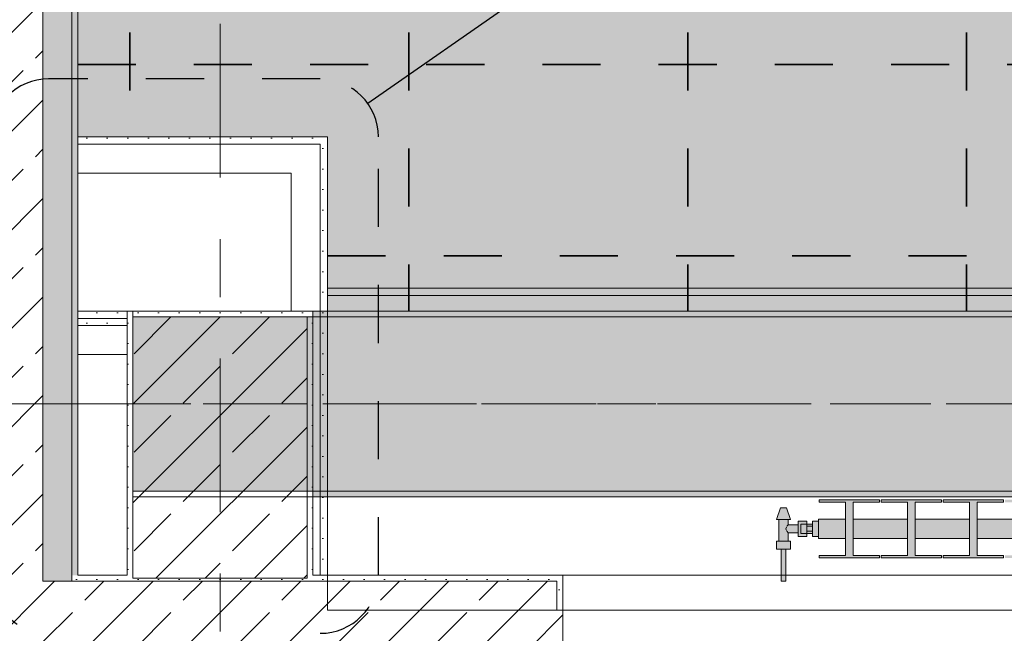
# Model space of a CAD drawing. Header units: metres. Extents: x -3.6 to 84.5, y -11 to 16.8.
# Tile 13 of 256: x 0.2 to 1.9, y 0.2 to 1.2. Entities that reach past the tile are written whole.
import ezdxf

# ---------------------------------------------------------------- set-up
doc = ezdxf.new("R2010")
doc.units = ezdxf.units.M
doc.header["$MEASUREMENT"] = 0
for name, pattern in [('Achse', [0.2, 0.1, -0.05, 0, -0.05]), ('Punktlinie eng', [0.0375, 0.0125, -0.025]), ('Strichlinie doppelt', [0.546806, 0.264583, -0.105833, 0.070556, -0.105833])]:
    doc.linetypes.add(name, pattern=pattern)
for name, color, linetype in [('154 - Bemaßung_ Beschriftung.Ausbau - Deckenspiegel', 7, 'Continuous'), ('208 - Marker.Detail', 7, 'Continuous'), ('451 - Universal.Achsen Raster', 7, 'Continuous'), ('604 - Struktur.Wand Aussen', 7, 'Continuous'), ('606 - Struktur.Wand Innen Ausbau', 7, 'Continuous'), ('607 - Struktur.Stütze', 7, 'Continuous'), ('608 - Struktur.Träger', 7, 'Continuous'), ('801 - HKLSE.Heizung_ Klima_ Lüftung', 7, 'Continuous'), ('Neubau_606 - Struktur.Wand Innen Ausbau', 7, 'Continuous'), ('Neubau_651 - Abdeckung.Decke abgehängt_ bekleidet', 7, 'Continuous'), ('Neubau_653 - Abdeckung.TB Verkofferung', 7, 'Continuous')]:
    doc.layers.add(name, color=color, linetype=linetype)
doc.styles.add('ERSTELLTER_STIL_2', font='txt')
doc.dimstyles.new('ERSTELLTER_STIL__1', dxfattribs={"dimtxt": 0.1, "dimasz": 0.0532, "dimexe": 0.18, "dimexo": 0.0625, "dimgap": 0, "dimtad": 1, "dimzin": 0, "dimdsep": 46, "dimtxsty": 'ERSTELLTER_STIL_2', "dimblk": 'ARROWHEAD_2', "dimblk1": 'ARROWHEAD_2', "dimblk2": 'ARROWHEAD_2', "dimcen": 0.09, "dimse1": 1, "dimse2": 1, "dimclrd": 7, "dimclre": 7, "dimclrt": 7, "dimazin": 0, "dimtfac": 1, "dimtdec": 4, "dimtmove": 0, "dimatfit": 3, "dimfxl": 1, "dimtolj": 1, "dimtzin": 0, "dimarcsym": 0})
doc.dimstyles.new('ERSTELLTER_STIL__2', dxfattribs={"dimtxt": 0.1, "dimasz": 0.0532, "dimexe": 0.18, "dimexo": 0.0625, "dimgap": 0, "dimtad": 1, "dimtih": 1, "dimtoh": 1, "dimzin": 0, "dimdsep": 46, "dimtxsty": 'ERSTELLTER_STIL_2', "dimblk": 'ARROWHEAD_2', "dimblk1": 'ARROWHEAD_2', "dimblk2": 'ARROWHEAD_2', "dimcen": 0.09, "dimse1": 1, "dimse2": 1, "dimclrd": 7, "dimclre": 7, "dimclrt": 7, "dimazin": 0, "dimtfac": 1, "dimtdec": 4, "dimtmove": 0, "dimatfit": 3, "dimfxl": 1, "dimtolj": 1, "dimtzin": 0, "dimarcsym": 0})
pattern_1 = [(45, (0, 0), (-0.08485281, 0.08485281), []), (45, (-0.04243, 0.04243), (-0.08485281, 0.08485281), [0.09, -0.03])]
pattern_2 = [(45, (0, 0), (-0.01767767, 0.01767767), [0, -0.025])]

# ---------------------------------------------------------------- blocks, each defined once
blk = doc.blocks.new('*D420')
at = {"layer": '154 - Bemaßung_ Beschriftung.Ausbau - Deckenspiegel', "color": 7, "linetype": 'Continuous', "lineweight": 5}
for p, q in [((-0.6771, 0.8252), (-0.6071, 0.7848)), ((-0.6421, 0.71), (-0.6421, 0.805)), ((-0.6771, 0.7302), (-0.6071, 0.6898)), ((-0.5896, 0.71), (-0.6946, 0.71)), ((-0.6421, 0.6758), (-0.6421, 0.71))]:
    blk.add_line(p, q, dxfattribs=at)
at = {"layer": '154 - Bemaßung_ Beschriftung.Ausbau - Deckenspiegel', "color": 7, "lineweight": 5, "insert": (-0.6605, 0.5638), "char_height": 0.1, "attachment_point": 7, "rotation": 90, "style": 'ERSTELLTER_STIL_2'}
blk.add_mtext('\\A1;{\\pql;\\fArial|b0|i0|c0|p38;9\\fArial|b0|i0|c0|p38;\\A1{\\H.66x;\\S5^  ;}}', dxfattribs=at)
blk = doc.blocks.new('ARROWHEAD_2')
at = {"color": 0, "linetype": 'Continuous', "lineweight": 0}
for p, q in [((-0.378, -0.655), (0.378, 0.655)), ((0, 0), (-1, 0))]:
    blk.add_line(p, q, dxfattribs=at)
blk = doc.blocks.new('*D421')
at = {"layer": '154 - Bemaßung_ Beschriftung.Ausbau - Deckenspiegel', "color": 7, "linetype": 'Continuous', "lineweight": 5}
for p, q in [((-0.6771, 1.1552), (-0.6071, 1.1148)), ((-0.5896, 1.135), (-0.6946, 1.135)), ((-0.6421, 0.805), (-0.6421, 1.135)), ((-0.6771, 0.8252), (-0.6071, 0.7848)), ((-0.5896, 0.805), (-0.6946, 0.805)), ((-0.6421, 0.71), (-0.6421, 0.805))]:
    blk.add_line(p, q, dxfattribs=at)
at = {"layer": '154 - Bemaßung_ Beschriftung.Ausbau - Deckenspiegel', "color": 7, "lineweight": 5, "insert": (-0.6621, 0.8941), "char_height": 0.1, "attachment_point": 7, "rotation": 90, "style": 'ERSTELLTER_STIL_2'}
blk.add_mtext('\\A1;{\\pql;\\fArial|b0|i0|c0|p38;33}', dxfattribs=at)
blk = doc.blocks.new('*D422')
at = {"layer": '154 - Bemaßung_ Beschriftung.Ausbau - Deckenspiegel', "color": 7, "linetype": 'Continuous', "lineweight": 5}
for p, q in [((-0.6771, 1.4852), (-0.6071, 1.4448)), ((-0.5896, 1.465), (-0.6946, 1.465)), ((-0.6421, 1.135), (-0.6421, 1.465)), ((-0.6771, 1.1552), (-0.6071, 1.1148)), ((-0.5896, 1.135), (-0.6946, 1.135))]:
    blk.add_line(p, q, dxfattribs=at)
at = {"layer": '154 - Bemaßung_ Beschriftung.Ausbau - Deckenspiegel', "color": 7, "lineweight": 5, "insert": (-0.6621, 1.2241), "char_height": 0.1, "attachment_point": 7, "rotation": 90, "style": 'ERSTELLTER_STIL_2'}
blk.add_mtext('\\A1;{\\pql;\\fArial|b0|i0|c0|p38;33}', dxfattribs=at)
blk = doc.blocks.new('*D435')
at = {"layer": '154 - Bemaßung_ Beschriftung.Ausbau - Deckenspiegel', "color": 7, "linetype": 'Continuous', "lineweight": 5}
for p, q in [((0.285, -1.0513), (0.285, -0.9463)), ((0.375, -1.0513), (0.375, -0.9463)), ((0.3052, -0.9638), (0.2648, -1.0338)), ((0.3952, -0.9638), (0.3548, -1.0338)), ((0.2508, -0.9988), (0.285, -0.9988)), ((0.285, -0.9988), (0.375, -0.9988)), ((0.375, -0.9988), (0.855, -0.9988))]:
    blk.add_line(p, q, dxfattribs=at)
at = {"layer": '154 - Bemaßung_ Beschriftung.Ausbau - Deckenspiegel', "color": 7, "lineweight": 5, "insert": (0.1889, -0.9788), "char_height": 0.1, "attachment_point": 7, "style": 'ERSTELLTER_STIL_2'}
blk.add_mtext('\\A1;{\\pql;\\fArial|b0|i0|c0|p38;9}', dxfattribs=at)
blk = doc.blocks.new('*D436')
at = {"layer": '154 - Bemaßung_ Beschriftung.Ausbau - Deckenspiegel', "color": 7, "linetype": 'Continuous', "lineweight": 5}
for p, q in [((0.855, -1.0513), (0.855, -0.9463)), ((0.3952, -0.9638), (0.3548, -1.0338)), ((0.8752, -0.9638), (0.8348, -1.0338)), ((0.375, -0.9988), (0.855, -0.9988))]:
    blk.add_line(p, q, dxfattribs=at)
at = {"layer": '154 - Bemaßung_ Beschriftung.Ausbau - Deckenspiegel', "color": 7, "lineweight": 5, "insert": (0.5391, -0.9788), "char_height": 0.1, "attachment_point": 7, "style": 'ERSTELLTER_STIL_2'}
blk.add_mtext('\\A1;{\\pql;\\fArial|b0|i0|c0|p38;48}', dxfattribs=at)
blk = doc.blocks.new('*D437')
at = {"layer": '154 - Bemaßung_ Beschriftung.Ausbau - Deckenspiegel', "color": 7, "linetype": 'Continuous', "lineweight": 5}
for p, q in [((0.855, -1.0513), (0.855, -0.9463)), ((1.335, -1.0513), (1.335, -0.9463)), ((0.8752, -0.9638), (0.8348, -1.0338)), ((1.3552, -0.9638), (1.3148, -1.0338)), ((0.855, -0.9988), (1.335, -0.9988))]:
    blk.add_line(p, q, dxfattribs=at)
at = {"layer": '154 - Bemaßung_ Beschriftung.Ausbau - Deckenspiegel', "color": 7, "lineweight": 5, "insert": (1.0191, -0.9788), "char_height": 0.1, "attachment_point": 7, "style": 'ERSTELLTER_STIL_2'}
blk.add_mtext('\\A1;{\\pql;\\fArial|b0|i0|c0|p38;48}', dxfattribs=at)
blk = doc.blocks.new('*D438')
at = {"layer": '154 - Bemaßung_ Beschriftung.Ausbau - Deckenspiegel', "color": 7, "linetype": 'Continuous', "lineweight": 5}
for p, q in [((1.335, -1.0513), (1.335, -0.9463)), ((1.815, -1.0513), (1.815, -0.9463)), ((1.3552, -0.9638), (1.3148, -1.0338)), ((1.8352, -0.9638), (1.7948, -1.0338)), ((1.335, -0.9988), (1.815, -0.9988))]:
    blk.add_line(p, q, dxfattribs=at)
at = {"layer": '154 - Bemaßung_ Beschriftung.Ausbau - Deckenspiegel', "color": 7, "lineweight": 5, "insert": (1.4991, -0.9788), "char_height": 0.1, "attachment_point": 7, "style": 'ERSTELLTER_STIL_2'}
blk.add_mtext('\\A1;{\\pql;\\fArial|b0|i0|c0|p38;48}', dxfattribs=at)
blk = doc.blocks.new('*D439')
at = {"layer": '154 - Bemaßung_ Beschriftung.Ausbau - Deckenspiegel', "color": 7, "linetype": 'Continuous', "lineweight": 5}
for p, q in [((1.815, -1.0513), (1.815, -0.9463)), ((2.295, -1.0513), (2.295, -0.9463)), ((1.8352, -0.9638), (1.7948, -1.0338)), ((2.3152, -0.9638), (2.2748, -1.0338)), ((1.815, -0.9988), (2.295, -0.9988))]:
    blk.add_line(p, q, dxfattribs=at)
at = {"layer": '154 - Bemaßung_ Beschriftung.Ausbau - Deckenspiegel', "color": 7, "lineweight": 5, "insert": (1.9791, -0.9788), "char_height": 0.1, "attachment_point": 7, "style": 'ERSTELLTER_STIL_2'}
blk.add_mtext('\\A1;{\\pql;\\fArial|b0|i0|c0|p38;48}', dxfattribs=at)
blk = doc.blocks.new('*D525')
at = {"layer": '154 - Bemaßung_ Beschriftung.Ausbau - Deckenspiegel', "color": 7, "linetype": 'Continuous', "lineweight": 5}
for p, q in [((3.381, 0.8252), (3.451, 0.7848)), ((3.416, 0.71), (3.416, 0.805)), ((3.381, 0.7302), (3.451, 0.6898)), ((3.4685, 0.71), (3.3635, 0.71)), ((3.416, 0.6758), (3.416, 0.71))]:
    blk.add_line(p, q, dxfattribs=at)
at = {"layer": '154 - Bemaßung_ Beschriftung.Ausbau - Deckenspiegel', "color": 7, "lineweight": 5, "insert": (3.3976, 0.5638), "char_height": 0.1, "attachment_point": 7, "rotation": 90, "style": 'ERSTELLTER_STIL_2'}
blk.add_mtext('\\A1;{\\pql;\\fArial|b0|i0|c0|p38;9\\fArial|b0|i0|c0|p38;\\A1{\\H.66x;\\S5^  ;}}', dxfattribs=at)
blk = doc.blocks.new('*D526')
at = {"layer": '154 - Bemaßung_ Beschriftung.Ausbau - Deckenspiegel', "color": 7, "linetype": 'Continuous', "lineweight": 5}
for p, q in [((3.381, 1.1552), (3.451, 1.1148)), ((3.4685, 1.135), (3.3635, 1.135)), ((3.416, 0.805), (3.416, 1.135)), ((3.381, 0.8252), (3.451, 0.7848)), ((3.4685, 0.805), (3.3635, 0.805)), ((3.416, 0.71), (3.416, 0.805))]:
    blk.add_line(p, q, dxfattribs=at)
at = {"layer": '154 - Bemaßung_ Beschriftung.Ausbau - Deckenspiegel', "color": 7, "lineweight": 5, "insert": (3.396, 0.8941), "char_height": 0.1, "attachment_point": 7, "rotation": 90, "style": 'ERSTELLTER_STIL_2'}
blk.add_mtext('\\A1;{\\pql;\\fArial|b0|i0|c0|p38;33}', dxfattribs=at)
blk = doc.blocks.new('*D527')
at = {"layer": '154 - Bemaßung_ Beschriftung.Ausbau - Deckenspiegel', "color": 7, "linetype": 'Continuous', "lineweight": 5}
for p, q in [((3.381, 1.4852), (3.451, 1.4448)), ((3.4685, 1.465), (3.3635, 1.465)), ((3.416, 1.135), (3.416, 1.465)), ((3.381, 1.1552), (3.451, 1.1148)), ((3.4685, 1.135), (3.3635, 1.135))]:
    blk.add_line(p, q, dxfattribs=at)
at = {"layer": '154 - Bemaßung_ Beschriftung.Ausbau - Deckenspiegel', "color": 7, "lineweight": 5, "insert": (3.396, 1.2241), "char_height": 0.1, "attachment_point": 7, "rotation": 90, "style": 'ERSTELLTER_STIL_2'}
blk.add_mtext('\\A1;{\\pql;\\fArial|b0|i0|c0|p38;33}', dxfattribs=at)
blk = doc.blocks.new('*D543')
at = {"layer": '154 - Bemaßung_ Beschriftung.Ausbau - Deckenspiegel', "color": 7, "linetype": 'Continuous', "lineweight": 5}
for p, q in [((-0.9656, 5.19), (-0.9656, 5.2242)), ((-0.9306, 5.1698), (-1.0006, 5.2102)), ((-0.9131, 5.19), (-1.0181, 5.19)), ((-0.9656, 0.71), (-0.9656, 5.19)), ((-1.0006, 0.7302), (-0.9306, 0.6898)), ((-0.9131, 0.71), (-1.0181, 0.71)), ((-0.9656, 0.6758), (-0.9656, 0.71))]:
    blk.add_line(p, q, dxfattribs=at)
at = {"layer": '154 - Bemaßung_ Beschriftung.Ausbau - Deckenspiegel', "color": 7, "lineweight": 5, "insert": (-0.9856, 2.817), "char_height": 0.1, "attachment_point": 7, "rotation": 90, "style": 'ERSTELLTER_STIL_2'}
blk.add_mtext('\\A1;{\\pql;\\fArial|b0|i0|c0|p38;4,48}', dxfattribs=at)

msp = doc.modelspace()

# ---------------------------------------------------------------- hatches: boundary and pattern name
at = {"layer": '604 - Struktur.Wand Aussen', "linetype": 'Continuous', "lineweight": 0, "true_color": 0x000000}
h = msp.add_hatch(dxfattribs=at)
h.set_pattern_fill('Beton__Stahlbeton_0001', color=18, style=0, pattern_type=2)
h.set_pattern_definition(pattern_1)
h.paths.add_polyline_path([(0.225, 0.245), (0.225, 5.33), (-0.015, 5.33), (-0.015, 0.245)])
at = {"layer": '604 - Struktur.Wand Aussen', "linetype": 'Continuous', "lineweight": 0, "true_color": 0xbebebe}
for points in [[(0.2738, 0.245), (0.275, 0.2461), (0.275, 5.19), (0.225, 5.19), (0.225, 0.245)], [(0.275, 0.2461), (0.2738, 0.245), (0.275, 0.245)]]:
    msp.add_hatch(color=9, dxfattribs=at).paths.add_polyline_path(points)
at = {"layer": '604 - Struktur.Wand Aussen', "linetype": 'Continuous', "lineweight": 0, "true_color": 0x000000}
h = msp.add_hatch(dxfattribs=at)
h.set_pattern_fill('Gips_0001', color=18, style=0, pattern_type=2)
h.set_pattern_definition(pattern_2)
h.paths.add_polyline_path([(0.285, 0.255), (0.285, 5.19), (0.275, 5.19), (0.275, 0.255)])
h = msp.add_hatch(dxfattribs=at)
h.set_pattern_fill('Gips_0001', color=18, style=0, pattern_type=2)
h.set_pattern_definition(pattern_2)
h.paths.add_polyline_path([(0.285, 0.255), (0.275, 0.2461), (0.275, 0.245), (0.285, 0.245)])
h = msp.add_hatch(dxfattribs=at)
h.set_pattern_fill('Gips_0001', color=18, style=0, pattern_type=2)
h.set_pattern_definition(pattern_2)
h.paths.add_polyline_path([(0.275, 0.2461), (0.285, 0.255), (0.275, 0.255)])
h = msp.add_hatch(dxfattribs=at)
h.set_pattern_fill('Gips_0001', color=18, style=0, pattern_type=2)
h.set_pattern_definition(pattern_2)
h.paths.add_polyline_path([(0.285, 0.255), (0.285, 0.245), (0.37, 0.245), (0.37, 0.255)])
h = msp.add_hatch(dxfattribs=at)
h.set_pattern_fill('Gips_0001', color=18, style=0, pattern_type=2)
h.set_pattern_definition(pattern_2)
h.paths.add_polyline_path([(0.69, 0.245), (1.11, 0.245), (1.11, 0.255), (0.69, 0.255)])
h = msp.add_hatch(dxfattribs=at)
h.set_pattern_fill('Gips_0001', color=18, style=0, pattern_type=2)
h.set_pattern_definition(pattern_2)
h.paths.add_polyline_path([(1.11, 0.195), (1.12, 0.195), (1.12, 0.255), (1.11, 0.255)])
h = msp.add_hatch(dxfattribs=at)
h.set_pattern_fill('Beton__Stahlbeton_0001', color=18, style=0, pattern_type=2)
h.set_pattern_definition(pattern_1)
h.paths.add_polyline_path([(0.0045, 0.005), (0.225, 0.2015), (0.225, 0.245), (-0.015, 0.245), (-0.015, 0.005)])
h = msp.add_hatch(dxfattribs=at)
h.set_pattern_fill('Beton__Stahlbeton_0001', color=18, style=0, pattern_type=2)
h.set_pattern_definition(pattern_1)
h.paths.add_polyline_path([(0.225, 0.2015), (0.2738, 0.245), (0.225, 0.245)])
h = msp.add_hatch(dxfattribs=at)
h.set_pattern_fill('Beton__Stahlbeton_0001', color=18, style=0, pattern_type=2)
h.set_pattern_definition(pattern_1)
h.paths.add_polyline_path([(0.225, 0.2015), (0.225, 0.005), (1.08, 0.005), (1.08, 0.125), (1.11, 0.125), (1.12, 0.125), (1.12, 0.195), (1.11, 0.195), (1.11, 0.245), (0.2738, 0.245)])
h = msp.add_hatch(dxfattribs=at)
h.set_pattern_fill('Beton__Stahlbeton_0001', color=18, style=0, pattern_type=2)
h.set_pattern_definition(pattern_1)
h.paths.add_polyline_path([(0.225, 0.2015), (0.0045, 0.005), (0.225, 0.005)])
at = {"layer": '606 - Struktur.Wand Innen Ausbau', "linetype": 'Continuous', "lineweight": 0, "true_color": 0x000000}
h = msp.add_hatch(dxfattribs=at)
h.set_pattern_fill('Gips_0001', color=18, style=0, pattern_type=2)
h.set_pattern_definition(pattern_2)
h.paths.add_polyline_path([(0.37, 0.71), (0.285, 0.71), (0.285, 0.6975), (0.37, 0.6975)])
h = msp.add_hatch(dxfattribs=at)
h.set_pattern_fill('Gips_0001', color=18, style=0, pattern_type=2)
h.set_pattern_definition(pattern_2)
h.paths.add_polyline_path([(0.37, 0.6975), (0.285, 0.6975), (0.285, 0.685), (0.37, 0.685)])
at = {"layer": '607 - Struktur.Stütze', "linetype": 'Continuous', "lineweight": 0, "true_color": 0x000000}
h = msp.add_hatch(dxfattribs=at)
h.set_pattern_fill('Gips_0001', color=18, style=0, pattern_type=2)
h.set_pattern_definition(pattern_2)
h.paths.add_polyline_path([(0.37, 0.71), (0.37, 0.255), (0.38, 0.255), (0.38, 0.7), (0.68, 0.7), (0.68, 0.255), (0.69, 0.255), (0.69, 0.71)])
h = msp.add_hatch(dxfattribs=at)
h.set_pattern_fill('Beton__Stahlbeton_0001', color=18, style=0, pattern_type=2)
h.set_pattern_definition(pattern_1)
h.paths.add_polyline_path([(0.38, 0.25), (0.68, 0.25), (0.68, 0.7), (0.38, 0.7)])
h = msp.add_hatch(dxfattribs=at)
h.set_pattern_fill('Gips_0001', color=18, style=0, pattern_type=2)
h.set_pattern_definition(pattern_2)
h.paths.add_polyline_path([(0.37, 0.255), (0.37, 0.245), (0.69, 0.245), (0.69, 0.255), (0.68, 0.255), (0.68, 0.25), (0.38, 0.25), (0.38, 0.255)])
at = {"layer": '608 - Struktur.Träger', "linetype": 'Continuous', "lineweight": 0, "true_color": 0x000000}
h = msp.add_hatch(dxfattribs=at)
h.set_pattern_fill('Beton__Stahlbeton_0001', color=18, style=0, pattern_type=2)
h.set_pattern_definition(pattern_1)
h.paths.add_polyline_path([(0.69, 0.7), (0.38, 0.7), (0.38, 0.4), (0.69, 0.4), (3.97, 0.4), (4.29, 0.4), (7.57, 0.4), (7.89, 0.4), (11.17, 0.4), (11.49, 0.4), (14.77, 0.4), (15.09, 0.4), (18.37, 0.4), (18.69, 0.4), (21.97, 0.4), (22.29, 0.4), (25.57, 0.4), (25.89, 0.4), (29.17, 0.4), (29.49, 0.4), (32.77, 0.4), (33.09, 0.4), (36.37, 0.4), (36.69, 0.4), (39.97, 0.4), (40.29, 0.4), (43.57, 0.4), (43.89, 0.4), (47.17, 0.4), (47.49, 0.4), (50.77, 0.4), (51.09, 0.4), (54.37, 0.4), (54.69, 0.4), (57.97, 0.4), (58.29, 0.4), (61.57, 0.4), (61.88, 0.4), (61.88, 0.7), (61.57, 0.7), (58.29, 0.7), (57.97, 0.7), (54.69, 0.7), (54.37, 0.7), (51.09, 0.7), (50.77, 0.7), (47.49, 0.7), (47.17, 0.7), (43.89, 0.7), (43.57, 0.7), (40.29, 0.7), (39.9, 0.7), (36.69, 0.7), (36.37, 0.7), (33.09, 0.7), (32.77, 0.7), (29.49, 0.7), (29.17, 0.7), (25.89, 0.7), (25.57, 0.7), (22.29, 0.7), (21.97, 0.7), (18.69, 0.7), (18.37, 0.7), (15.09, 0.7), (14.77, 0.7), (11.49, 0.7), (11.17, 0.7), (7.89, 0.7), (7.57, 0.7), (4.29, 0.7), (3.97, 0.7)])
h = msp.add_hatch(dxfattribs=at)
h.set_pattern_fill('Gips_0001', color=18, style=0, pattern_type=2)
h.set_pattern_definition(pattern_2)
h.paths.add_polyline_path([(0.69, 0.71), (0.69, 0.7), (3.97, 0.7), (3.97, 0.71)])
h = msp.add_hatch(dxfattribs=at)
h.set_pattern_fill('Gips_0001', color=18, style=0, pattern_type=2)
h.set_pattern_definition(pattern_2)
h.paths.add_polyline_path([(0.69, 0.4), (0.69, 0.39), (3.97, 0.39), (3.97, 0.4)])
at = {"layer": '801 - HKLSE.Heizung_ Klima_ Lüftung', "linetype": 'Continuous', "lineweight": 0, "true_color": 0x3a3a3a}
for points in [[(3.16, 0.3183), (3.16, 0.3517), (3.1133, 0.3517), (3.1133, 0.3808), (3.1587, 0.3808), (3.1587, 0.385), (3.0547, 0.385), (3.0547, 0.3808), (3.1, 0.3808), (3.1, 0.3517), (3.0067, 0.3517), (3.0067, 0.3808), (3.052, 0.3808), (3.052, 0.385), (2.948, 0.385), (2.948, 0.3808), (2.9933, 0.3808), (2.9933, 0.3517), (2.9, 0.3517), (2.9, 0.3808), (2.9453, 0.3808), (2.9453, 0.385), (2.8413, 0.385), (2.8413, 0.3808), (2.8867, 0.3808), (2.8867, 0.3517), (2.7933, 0.3517), (2.7933, 0.3808), (2.8387, 0.3808), (2.8387, 0.385), (2.7347, 0.385), (2.7347, 0.3808), (2.78, 0.3808), (2.78, 0.3517), (2.6867, 0.3517), (2.6867, 0.3808), (2.732, 0.3808), (2.732, 0.385), (2.628, 0.385), (2.628, 0.3808), (2.6733, 0.3808), (2.6733, 0.3517), (2.58, 0.3517), (2.58, 0.3808), (2.6253, 0.3808), (2.6253, 0.385), (2.5213, 0.385), (2.5213, 0.3808), (2.5667, 0.3808), (2.5667, 0.3517), (2.4733, 0.3517), (2.4733, 0.3808), (2.5187, 0.3808), (2.5187, 0.385), (2.4147, 0.385), (2.4147, 0.3808), (2.46, 0.3808), (2.46, 0.3517), (2.3667, 0.3517), (2.3667, 0.3808), (2.412, 0.3808), (2.412, 0.385), (2.308, 0.385), (2.308, 0.3808), (2.3533, 0.3808), (2.3533, 0.3517), (2.26, 0.3517), (2.26, 0.3808), (2.3053, 0.3808), (2.3053, 0.385), (2.2013, 0.385), (2.2013, 0.3808), (2.2467, 0.3808), (2.2467, 0.3517), (2.1533, 0.3517), (2.1533, 0.3808), (2.1987, 0.3808), (2.1987, 0.385), (2.0947, 0.385), (2.0947, 0.3808), (2.14, 0.3808), (2.14, 0.3517), (2.0467, 0.3517), (2.0467, 0.3808), (2.092, 0.3808), (2.092, 0.385), (1.988, 0.385), (1.988, 0.3808), (2.0333, 0.3808), (2.0333, 0.3517), (1.94, 0.3517), (1.94, 0.3808), (1.9853, 0.3808), (1.9853, 0.385), (1.8813, 0.385), (1.8813, 0.3808), (1.9267, 0.3808), (1.9267, 0.3517), (1.8333, 0.3517), (1.8333, 0.3808), (1.8787, 0.3808), (1.8787, 0.385), (1.7747, 0.385), (1.7747, 0.3808), (1.82, 0.3808), (1.82, 0.3517), (1.7267, 0.3517), (1.7267, 0.3808), (1.772, 0.3808), (1.772, 0.385), (1.668, 0.385), (1.668, 0.3808), (1.7133, 0.3808), (1.7133, 0.3517), (1.62, 0.3517), (1.62, 0.3808), (1.6653, 0.3808), (1.6653, 0.385), (1.5613, 0.385), (1.5613, 0.3808), (1.6067, 0.3808), (1.6067, 0.3517), (1.56, 0.3517), (1.56, 0.3183), (1.6067, 0.3183), (1.6067, 0.2892), (1.5613, 0.2892), (1.5613, 0.285), (1.6653, 0.285), (1.6653, 0.2892), (1.62, 0.2892), (1.62, 0.3183), (1.7133, 0.3183), (1.7133, 0.2892), (1.668, 0.2892), (1.668, 0.285), (1.772, 0.285), (1.772, 0.2892), (1.7267, 0.2892), (1.7267, 0.3183), (1.82, 0.3183), (1.82, 0.2892), (1.7747, 0.2892), (1.7747, 0.285), (1.8787, 0.285), (1.8787, 0.2892), (1.8333, 0.2892), (1.8333, 0.3183), (1.9267, 0.3183), (1.9267, 0.2892), (1.8813, 0.2892), (1.8813, 0.285), (1.9853, 0.285), (1.9853, 0.2892), (1.94, 0.2892), (1.94, 0.3183), (2.0333, 0.3183), (2.0333, 0.2892), (1.988, 0.2892), (1.988, 0.285), (2.092, 0.285), (2.092, 0.2892), (2.0467, 0.2892), (2.0467, 0.3183), (2.14, 0.3183), (2.14, 0.2892), (2.0947, 0.2892), (2.0947, 0.285), (2.1987, 0.285), (2.1987, 0.2892), (2.1533, 0.2892), (2.1533, 0.3183), (2.2467, 0.3183), (2.2467, 0.2892), (2.2013, 0.2892), (2.2013, 0.285), (2.3053, 0.285), (2.3053, 0.2892), (2.26, 0.2892), (2.26, 0.3183), (2.3533, 0.3183), (2.3533, 0.2892), (2.308, 0.2892), (2.308, 0.285), (2.412, 0.285), (2.412, 0.2892), (2.3667, 0.2892), (2.3667, 0.3183), (2.46, 0.3183), (2.46, 0.2892), (2.4147, 0.2892), (2.4147, 0.285), (2.5187, 0.285), (2.5187, 0.2892), (2.4733, 0.2892), (2.4733, 0.3183), (2.5667, 0.3183), (2.5667, 0.2892), (2.5213, 0.2892), (2.5213, 0.285), (2.6253, 0.285), (2.6253, 0.2892), (2.58, 0.2892), (2.58, 0.3183), (2.6733, 0.3183), (2.6733, 0.2892), (2.628, 0.2892), (2.628, 0.285), (2.732, 0.285), (2.732, 0.2892), (2.6867, 0.2892), (2.6867, 0.3183), (2.78, 0.3183), (2.78, 0.2892), (2.7347, 0.2892), (2.7347, 0.285), (2.8387, 0.285), (2.8387, 0.2892), (2.7933, 0.2892), (2.7933, 0.3183), (2.8867, 0.3183), (2.8867, 0.2892), (2.8413, 0.2892), (2.8413, 0.285), (2.9453, 0.285), (2.9453, 0.2892), (2.9, 0.2892), (2.9, 0.3183), (2.9933, 0.3183), (2.9933, 0.2892), (2.948, 0.2892), (2.948, 0.285), (3.052, 0.285), (3.052, 0.2892), (3.0067, 0.2892), (3.0067, 0.3183), (3.1, 0.3183), (3.1, 0.2892), (3.0547, 0.2892), (3.0547, 0.285), (3.1587, 0.285), (3.1587, 0.2892), (3.1133, 0.2892), (3.1133, 0.3183)], [(1.56, 0.348), (1.55, 0.348), (1.55, 0.343), (1.54, 0.343), (1.54, 0.348), (1.525, 0.348), (1.525, 0.342), (1.508, 0.342), (1.508, 0.351), (1.512, 0.351), (1.505, 0.371), (1.495, 0.371), (1.488, 0.351), (1.492, 0.351), (1.492, 0.314), (1.488, 0.314), (1.488, 0.3), (1.496, 0.3), (1.496, 0.245), (1.504, 0.245), (1.504, 0.3), (1.512, 0.3), (1.512, 0.314), (1.508, 0.314), (1.508, 0.328), (1.525, 0.328), (1.525, 0.322), (1.54, 0.322), (1.54, 0.327), (1.55, 0.327), (1.55, 0.322), (1.56, 0.322)]]:
    msp.add_hatch(color=250, dxfattribs=at).paths.add_polyline_path(points)
at = {"layer": 'Neubau_606 - Struktur.Wand Innen Ausbau', "linetype": 'Continuous', "lineweight": 0, "true_color": 0x000000}
h = msp.add_hatch(dxfattribs=at)
h.set_pattern_fill('Gips_0001', color=18, style=0, pattern_type=2)
h.set_pattern_definition(pattern_2)
h.paths.add_polyline_path([(0.7025, 1.01), (0.285, 1.01), (0.285, 0.9975), (0.7025, 0.9975)])
h = msp.add_hatch(dxfattribs=at)
h.set_pattern_fill('Gips_0001', color=18, style=0, pattern_type=2)
h.set_pattern_definition(pattern_2)
h.paths.add_polyline_path([(0.7025, 0.9975), (0.715, 1.01), (0.7025, 1.01)])
h = msp.add_hatch(dxfattribs=at)
h.set_pattern_fill('Gips_0001', color=18, style=0, pattern_type=2)
h.set_pattern_definition(pattern_2)
h.paths.add_polyline_path([(0.7025, 0.9975), (0.715, 0.9975), (0.715, 1.01)])
h = msp.add_hatch(dxfattribs=at)
h.set_pattern_fill('Gips_0001', color=18, style=0, pattern_type=2)
h.set_pattern_definition(pattern_2)
h.paths.add_polyline_path([(0.7025, 0.9975), (0.7025, 0.255), (0.715, 0.255), (0.715, 0.9975)])
at = {"layer": 'Neubau_651 - Abdeckung.Decke abgehängt_ bekleidet', "linetype": 'Continuous', "lineweight": 13, "true_color": 0xffbfbf}
h = msp.add_hatch(dxfattribs=at)
h.set_pattern_fill('sechseckig_0001', color=254, style=0, pattern_type=2)
h.set_pattern_definition([(90, (0, 0), (-0.1299038, 0), [0.075, -0.15]), (90, (-0.06495, 0.1125), (-0.1299038, 0), [0.075, -0.15]), (150, (5e-18, 0.075), (0.0649519, 0.1125), [0.075, -0.15]), (150, (-0.1299, 0.075), (0.0649519, 0.1125), [0.075, -0.15]), (210, (0, 0), (-0.0649519, 0.1125), [0.075, -0.15]), (210, (-0.1299, 8e-18), (-0.0649519, 0.1125), [0.075, -0.15])])
h.paths.add_polyline_path([(0.285, 5.19), (0.285, 1.01), (0.715, 1.01), (0.715, 0.71), (7.665, 0.71), (7.665, 5.19)])
h.paths.add_polyline_path([(0.775, 4.55), (7.175, 4.55), (7.175, 1.25), (0.775, 1.25)], flags=0)
at = {"layer": 'Neubau_653 - Abdeckung.TB Verkofferung', "linetype": 'Continuous', "lineweight": 0, "true_color": 0x000000}
h = msp.add_hatch(dxfattribs=at)
h.set_pattern_fill('Gips_0001', color=18, style=0, pattern_type=2)
h.set_pattern_definition(pattern_2)
h.paths.add_polyline_path([(0.715, 0.737), (7.555, 0.737), (7.555, 0.7495), (0.715, 0.7495)])

# ---------------------------------------------------------------- linework, layer by layer
at = {"layer": '208 - Marker.Detail', "color": 30, "linetype": 'Continuous', "lineweight": 25, "true_color": 0xff6e00}
msp.add_line((1.1776, 1.3421), (0.7845, 1.0673), dxfattribs=at)
at = {"layer": '208 - Marker.Detail', "color": 30, "linetype": 'Punktlinie eng', "lineweight": 25, "true_color": 0xff6e00}
for p, q in [((0.7025, 1.11), (0.235, 1.11)), ((0.8025, 0.255), (0.8025, 1.01))]:
    msp.add_line(p, q, dxfattribs=at)
for centre, start, end in [((0.235, 1.01), 90, 180), ((0.7025, 1.01), 0, 90), ((0.235, 0.255), 180, 270), ((0.7025, 0.255), 270, 0)]:
    msp.add_arc(centre, 0.1, start, end, dxfattribs=at)
at = {"layer": '451 - Universal.Achsen Raster', "color": 160, "linetype": 'Strichlinie doppelt', "lineweight": 9, "true_color": 0x3232ff}
for p, q in [((0.53, -10.585), (0.53, 16.355)), ((64.935, 0.55), (-3.175, 0.55))]:
    msp.add_line(p, q, dxfattribs=at)
at = {"layer": '604 - Struktur.Wand Aussen', "color": 7, "linetype": 'Continuous', "lineweight": 18}
msp.add_line((0.225, 0.245), (0.225, 5.19), dxfattribs=at)
at = {"layer": '604 - Struktur.Wand Aussen', "color": 7, "linetype": 'Continuous', "lineweight": 13}
for p, q in [((0.275, 0.2461), (0.275, 5.19)), ((3.52, 0.255), (1.12, 0.255)), ((0.225, 0.245), (0.2738, 0.245)), ((0.225, 0.245), (0.2738, 0.245)), ((0.2738, 0.245), (0.275, 0.245)), ((0.2738, 0.245), (0.275, 0.245)), ((0.275, 0.245), (0.275, 0.2461)), ((0.275, 0.245), (0.285, 0.245)), ((0.275, 0.245), (0.285, 0.245)), ((1.11, 0.245), (0.285, 0.245)), ((1.11, 0.245), (1.11, 0.195)), ((1.12, 0.125), (1.12, 0.195))]:
    msp.add_line(p, q, dxfattribs=at)
at = {"layer": '604 - Struktur.Wand Aussen', "color": 7, "linetype": 'Continuous', "lineweight": 5}
for p, q in [((1.11, 0.255), (1.12, 0.255)), ((1.12, 0.245), (1.12, 0.255)), ((1.12, 0.195), (1.12, 0.245)), ((1.11, 0.195), (1.12, 0.195))]:
    msp.add_line(p, q, dxfattribs=at)
at = {"layer": '604 - Struktur.Wand Aussen', "color": 7, "linetype": 'Continuous', "lineweight": 13, "flags": 128}
msp.add_lwpolyline([(0.285, 0.255), (0.285, 5.19)], dxfattribs=at)
at = {"layer": '604 - Struktur.Wand Aussen', "color": 7, "linetype": 'Continuous', "lineweight": 5, "flags": 128}
for points in [[(0.37, 0.255), (0.285, 0.255)], [(1.11, 0.255), (0.69, 0.255)]]:
    msp.add_lwpolyline(points, dxfattribs=at)
at = {"layer": '606 - Struktur.Wand Innen Ausbau', "color": 7, "linetype": 'Continuous', "lineweight": 5}
for p, q in [((0.37, 0.6975), (0.285, 0.6975)), ((0.37, 0.685), (0.285, 0.685))]:
    msp.add_line(p, q, dxfattribs=at)
at = {"layer": '606 - Struktur.Wand Innen Ausbau', "color": 7, "linetype": 'Continuous', "lineweight": 5, "flags": 128}
for points in [[(0.37, 0.71), (0.285, 0.71)], [(0.285, 0.71), (0.285, 0.635)], [(0.285, 0.635), (0.37, 0.635)]]:
    msp.add_lwpolyline(points, dxfattribs=at)
at = {"layer": '607 - Struktur.Stütze', "color": 7, "linetype": 'Continuous', "lineweight": 5, "flags": 128}
msp.add_lwpolyline([(0.69, 0.255), (0.69, 0.71), (0.37, 0.71), (0.37, 0.255)], dxfattribs=at)
at = {"layer": '607 - Struktur.Stütze', "color": 7, "linetype": 'Continuous', "lineweight": 13, "flags": 128}
msp.add_lwpolyline([(0.38, 0.25), (0.68, 0.25), (0.68, 0.7), (0.38, 0.7)], close=True, dxfattribs=at)
at = {"layer": '608 - Struktur.Träger', "color": 7, "linetype": 'Continuous', "lineweight": 13}
for p, q in [((0.38, 0.71), (61.88, 0.71)), ((0.38, 0.39), (0.38, 0.71)), ((0.69, 0.7), (0.38, 0.7)), ((3.97, 0.7), (0.69, 0.7)), ((0.38, 0.39), (61.88, 0.39))]:
    msp.add_line(p, q, dxfattribs=at)
at = {"layer": '608 - Struktur.Träger', "color": 7, "linetype": 'Continuous', "lineweight": 9}
msp.add_line((0.38, 0.7), (0.38, 0.4), dxfattribs=at)
at = {"layer": '608 - Struktur.Träger', "color": 7, "linetype": 'Continuous', "lineweight": 5}
for p, q in [((0.69, 0.71), (0.69, 0.7)), ((3.97, 0.71), (0.69, 0.71)), ((0.69, 0.4), (0.69, 0.39)), ((3.97, 0.39), (0.69, 0.39))]:
    msp.add_line(p, q, dxfattribs=at)
at = {"layer": '608 - Struktur.Träger', "color": 7, "linetype": 'Achse', "lineweight": 9}
msp.add_line((0.38, 0.55), (61.88, 0.55), dxfattribs=at)
at = {"layer": '608 - Struktur.Träger', "color": 7, "linetype": 'Continuous', "lineweight": 13, "flags": 128}
msp.add_lwpolyline([(15.09, 0.4), (14.77, 0.4), (11.49, 0.4), (11.17, 0.4), (7.89, 0.4), (7.57, 0.4), (4.29, 0.4), (3.97, 0.4), (0.69, 0.4), (0.38, 0.4)], dxfattribs=at)
at = {"layer": '801 - HKLSE.Heizung_ Klima_ Lüftung', "color": 7, "linetype": 'Continuous', "lineweight": 5, "true_color": 0xebebeb}
for p, q in [((1.6653, 0.385), (1.5613, 0.385)), ((1.6653, 0.385), (1.5613, 0.385)), ((1.5613, 0.385), (1.5613, 0.3808)), ((1.5613, 0.3808), (1.6067, 0.3808)), ((1.6067, 0.3808), (1.6067, 0.2892)), ((1.62, 0.2892), (1.62, 0.3808)), ((1.62, 0.3808), (1.6653, 0.3808)), ((1.6653, 0.3808), (1.6653, 0.385)), ((1.6653, 0.3808), (1.6653, 0.385)), ((1.772, 0.385), (1.668, 0.385)), ((1.668, 0.385), (1.668, 0.3808)), ((1.772, 0.385), (1.668, 0.385)), ((1.668, 0.385), (1.668, 0.3808)), ((1.668, 0.3808), (1.7133, 0.3808)), ((1.7133, 0.3808), (1.7133, 0.2892)), ((1.7267, 0.2892), (1.7267, 0.3808)), ((1.7267, 0.3808), (1.772, 0.3808)), ((1.772, 0.3808), (1.772, 0.385)), ((1.772, 0.3808), (1.772, 0.385)), ((1.8787, 0.385), (1.7747, 0.385)), ((1.8787, 0.385), (1.7747, 0.385)), ((1.7747, 0.385), (1.7747, 0.3808)), ((1.7747, 0.3808), (1.82, 0.3808)), ((1.82, 0.3808), (1.82, 0.2892)), ((1.8333, 0.2892), (1.8333, 0.3808)), ((1.8333, 0.3808), (1.8787, 0.3808)), ((1.8787, 0.3808), (1.8787, 0.385)), ((1.8787, 0.3808), (1.8787, 0.385)), ((1.488, 0.351), (1.495, 0.371)), ((1.4965, 0.371), (1.495, 0.371)), ((1.5, 0.371), (1.4965, 0.371)), ((1.5035, 0.371), (1.5, 0.371)), ((1.505, 0.371), (1.5035, 0.371)), ((1.512, 0.351), (1.505, 0.371)), ((1.4915, 0.351), (1.488, 0.351)), ((1.5, 0.351), (1.4915, 0.351)), ((1.492, 0.314), (1.492, 0.351)), ((1.5085, 0.351), (1.5, 0.351)), ((1.5058, 0.3389), (1.5063, 0.3399)), ((1.5063, 0.3399), (1.508, 0.342)), ((1.508, 0.342), (1.508, 0.351)), ((1.508, 0.342), (1.525, 0.342)), ((1.512, 0.351), (1.5085, 0.351)), ((1.525, 0.3415), (1.525, 0.348)), ((1.525, 0.348), (1.54, 0.348)), ((1.525, 0.3285), (1.525, 0.3415)), ((1.53, 0.3407), (1.53, 0.343)), ((1.54, 0.343), (1.53, 0.343)), ((1.53, 0.335), (1.53, 0.3407)), ((1.54, 0.3415), (1.54, 0.348)), ((1.54, 0.348), (1.54, 0.343)), ((1.54, 0.3407), (1.54, 0.343)), ((1.54, 0.3407), (1.54, 0.343)), ((1.54, 0.343), (1.55, 0.343)), ((1.54, 0.3393), (1.54, 0.3415)), ((1.54, 0.335), (1.54, 0.3407)), ((1.54, 0.3393), (1.54, 0.3407)), ((1.54, 0.335), (1.54, 0.3393)), ((1.55, 0.3393), (1.54, 0.3393)), ((1.56, 0.348), (1.55, 0.348)), ((1.56, 0.348), (1.55, 0.348)), ((1.55, 0.335), (1.55, 0.348)), ((1.56, 0.348), (1.55, 0.348)), ((1.56, 0.348), (1.55, 0.348)), ((1.56, 0.3468), (1.56, 0.3517)), ((1.6067, 0.3517), (1.56, 0.3517)), ((1.56, 0.335), (1.56, 0.3468)), ((1.7133, 0.3517), (1.62, 0.3517)), ((1.82, 0.3517), (1.7267, 0.3517)), ((1.9267, 0.3517), (1.8333, 0.3517)), ((1.5039, 0.335), (1.5053, 0.3379)), ((1.5053, 0.3321), (1.5039, 0.335)), ((1.5063, 0.3301), (1.5058, 0.3311)), ((1.508, 0.328), (1.5063, 0.3301)), ((1.508, 0.314), (1.508, 0.328)), ((1.508, 0.328), (1.525, 0.328)), ((1.525, 0.322), (1.525, 0.3285)), ((1.53, 0.3293), (1.53, 0.335)), ((1.53, 0.327), (1.53, 0.3293)), ((1.54, 0.327), (1.53, 0.327)), ((1.54, 0.3307), (1.54, 0.335)), ((1.54, 0.3293), (1.54, 0.335)), ((1.55, 0.3307), (1.54, 0.3307)), ((1.54, 0.3285), (1.54, 0.3307)), ((1.54, 0.3293), (1.54, 0.3307)), ((1.54, 0.327), (1.54, 0.3293)), ((1.54, 0.327), (1.54, 0.3293)), ((1.54, 0.322), (1.54, 0.3285)), ((1.54, 0.327), (1.54, 0.322)), ((1.54, 0.327), (1.55, 0.327)), ((1.55, 0.322), (1.55, 0.335)), ((1.56, 0.3232), (1.56, 0.335)), ((1.56, 0.3183), (1.56, 0.3232)), ((1.494, 0.314), (1.488, 0.314)), ((1.488, 0.3), (1.488, 0.314)), ((1.506, 0.314), (1.494, 0.314)), ((1.512, 0.314), (1.506, 0.314)), ((1.512, 0.3), (1.512, 0.314)), ((1.525, 0.322), (1.54, 0.322)), ((1.56, 0.322), (1.55, 0.322)), ((1.6067, 0.3183), (1.56, 0.3183)), ((1.7133, 0.3183), (1.62, 0.3183)), ((1.82, 0.3183), (1.7267, 0.3183)), ((1.9267, 0.3183), (1.8333, 0.3183)), ((1.494, 0.3), (1.488, 0.3)), ((1.506, 0.3), (1.494, 0.3)), ((1.496, 0.245), (1.496, 0.3)), ((1.4972, 0.3), (1.496, 0.3)), ((1.5, 0.3), (1.4972, 0.3)), ((1.5028, 0.3), (1.5, 0.3)), ((1.504, 0.3), (1.5028, 0.3)), ((1.504, 0.245), (1.504, 0.3)), ((1.512, 0.3), (1.506, 0.3)), ((1.6067, 0.2892), (1.5613, 0.2892)), ((1.5613, 0.2892), (1.5613, 0.285)), ((1.6653, 0.2892), (1.62, 0.2892)), ((1.6653, 0.285), (1.6653, 0.2892)), ((1.6653, 0.285), (1.6653, 0.2892)), ((1.668, 0.2892), (1.668, 0.285)), ((1.7133, 0.2892), (1.668, 0.2892)), ((1.668, 0.2892), (1.668, 0.285)), ((1.772, 0.2892), (1.7267, 0.2892)), ((1.772, 0.285), (1.772, 0.2892)), ((1.772, 0.285), (1.772, 0.2892)), ((1.82, 0.2892), (1.7747, 0.2892)), ((1.7747, 0.2892), (1.7747, 0.285)), ((1.8787, 0.2892), (1.8333, 0.2892)), ((1.8787, 0.285), (1.8787, 0.2892)), ((1.8787, 0.285), (1.8787, 0.2892)), ((1.5613, 0.285), (1.6653, 0.285)), ((1.668, 0.285), (1.772, 0.285)), ((1.7747, 0.285), (1.8787, 0.285)), ((1.4972, 0.245), (1.496, 0.245)), ((1.5, 0.245), (1.4972, 0.245)), ((1.5028, 0.245), (1.5, 0.245)), ((1.504, 0.245), (1.5028, 0.245))]:
    msp.add_line(p, q, dxfattribs=at)
at = {"layer": 'Neubau_606 - Struktur.Wand Innen Ausbau', "color": 1, "linetype": 'Continuous', "lineweight": 5}
for p, q in [((0.6525, 0.9975), (0.285, 0.9975)), ((0.7025, 0.9975), (0.6525, 0.9975)), ((0.7025, 0.9975), (0.6525, 0.9975)), ((0.7025, 0.9475), (0.7025, 0.9975)), ((0.7025, 0.255), (0.7025, 0.9475))]:
    msp.add_line(p, q, dxfattribs=at)
at = {"layer": 'Neubau_606 - Struktur.Wand Innen Ausbau', "color": 1, "linetype": 'Continuous', "lineweight": 5, "flags": 128}
for points in [[(0.7025, 1.01), (0.285, 1.01)], [(0.285, 1.01), (0.285, 0.9975)], [(0.715, 1.01), (0.7025, 1.01)], [(0.715, 0.255), (0.715, 1.01)], [(0.285, 0.9975), (0.285, 0.9475)], [(0.285, 0.9475), (0.6525, 0.9475)], [(0.6525, 0.9475), (0.6525, 0.71)]]:
    msp.add_lwpolyline(points, dxfattribs=at)
at = {"layer": 'Neubau_651 - Abdeckung.Decke abgehängt_ bekleidet', "color": 1, "linetype": 'Achse', "lineweight": 35}
for p, q in [((0.375, 5.19), (0.375, 1.01)), ((0.855, 5.19), (0.855, 0.71)), ((1.335, 5.19), (1.335, 0.71)), ((1.815, 5.19), (1.815, 0.71)), ((0.285, 1.135), (7.665, 1.135)), ((0.715, 0.805), (7.665, 0.805))]:
    msp.add_line(p, q, dxfattribs=at)
at = {"layer": 'Neubau_651 - Abdeckung.Decke abgehängt_ bekleidet', "color": 1, "linetype": 'Continuous', "lineweight": 13, "flags": 128}
msp.add_lwpolyline([(0.285, 5.19), (0.285, 1.01), (0.715, 1.01), (0.715, 0.71), (7.665, 0.71), (7.665, 5.19)], close=True, dxfattribs=at)
at = {"layer": 'Neubau_653 - Abdeckung.TB Verkofferung', "color": 1, "linetype": 'Continuous', "lineweight": 9}
for p, q in [((0.715, 0.7495), (7.555, 0.7495)), ((0.715, 0.195), (0.715, 0.7495)), ((0.715, 0.195), (7.555, 0.195))]:
    msp.add_line(p, q, dxfattribs=at)
at = {"layer": 'Neubau_653 - Abdeckung.TB Verkofferung', "color": 1, "linetype": 'Continuous', "lineweight": 5}
for p, q in [((0.715, 0.7495), (7.555, 0.7495)), ((0.715, 0.737), (7.555, 0.737)), ((0.715, 0.71), (7.555, 0.71))]:
    msp.add_line(p, q, dxfattribs=at)
at = {"layer": 'Neubau_653 - Abdeckung.TB Verkofferung', "color": 1, "linetype": 'Continuous', "lineweight": 5, "flags": 128}
msp.add_lwpolyline([(0.715, 0.7495), (0.715, 0.737), (0.715, 0.71)], dxfattribs=at)

# ---------------------------------------------------------------- dimensions: what is measured, and where the dimension line sits
at = {"layer": '154 - Bemaßung_ Beschriftung.Ausbau - Deckenspiegel', "color": 7, "linetype": 'Continuous', "lineweight": 5}
for base, p1, p2, picture, middle in [((-0.9656, 5.19), (1.0072, 0.71), (7.665, 5.19), '*D543', (-1.0356, 2.9468)), ((-0.6421, 1.465), (1.0053, 1.135), (0.9971, 1.465), '*D422', (-0.7121, 1.3003)), ((3.416, 1.465), (1.3912, 1.135), (1.3977, 1.465), '*D527', (3.346, 1.3003)), ((-0.6421, 1.135), (1.0339, 0.805), (1.0053, 1.135), '*D421', (-0.7121, 0.9703)), ((3.416, 1.135), (1.4043, 0.805), (1.3912, 1.135), '*D526', (3.346, 0.9703)), ((-0.64214, 0.80498), (1.00719, 0.71), (1.03391, 0.80498), '*D420', (-0.71214, 0.73697)), ((3.4159824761, 0.8049822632), (7.9200000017, 0.7099822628), (1.4043007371, 0.8049822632), '*D525', (3.3459824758, 0.7369582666))]:
    dim = msp.add_linear_dim(base=base, p1=p1, p2=p2, angle=90, dimstyle='ERSTELLTER_STIL__1', dxfattribs=at)
    dim.commit()
    dim.dimension.update_dxf_attribs({"geometry": picture, "text_midpoint": middle, "dimtype": 160, "text_rotation": 90})
for base, p1, p2, picture, middle in [((0.375, -0.9988), (0.285, 1.01), (0.375, 1.01), '*D435', (0.227, -0.9288)), ((0.855, -0.9988), (0.375, 1.01), (0.855, 0.9683), '*D436', (0.6153, -0.9288)), ((1.335, -0.9988), (0.855, 0.9683), (1.335, 0.9829), '*D437', (1.0953, -0.9288)), ((1.815, -0.9988), (1.335, 0.9829), (1.815, 0.9464), '*D438', (1.5753, -0.9288)), ((2.295, -0.9988), (1.815, 0.9464), (2.295, 0.9464), '*D439', (2.0553, -0.9288))]:
    dim = msp.add_linear_dim(base=base, p1=p1, p2=p2, dimstyle='ERSTELLTER_STIL__2', dxfattribs=at)
    dim.commit()
    dim.dimension.update_dxf_attribs({"geometry": picture, "text_midpoint": middle, "dimtype": 160})

doc.saveas('drawing.dxf')
